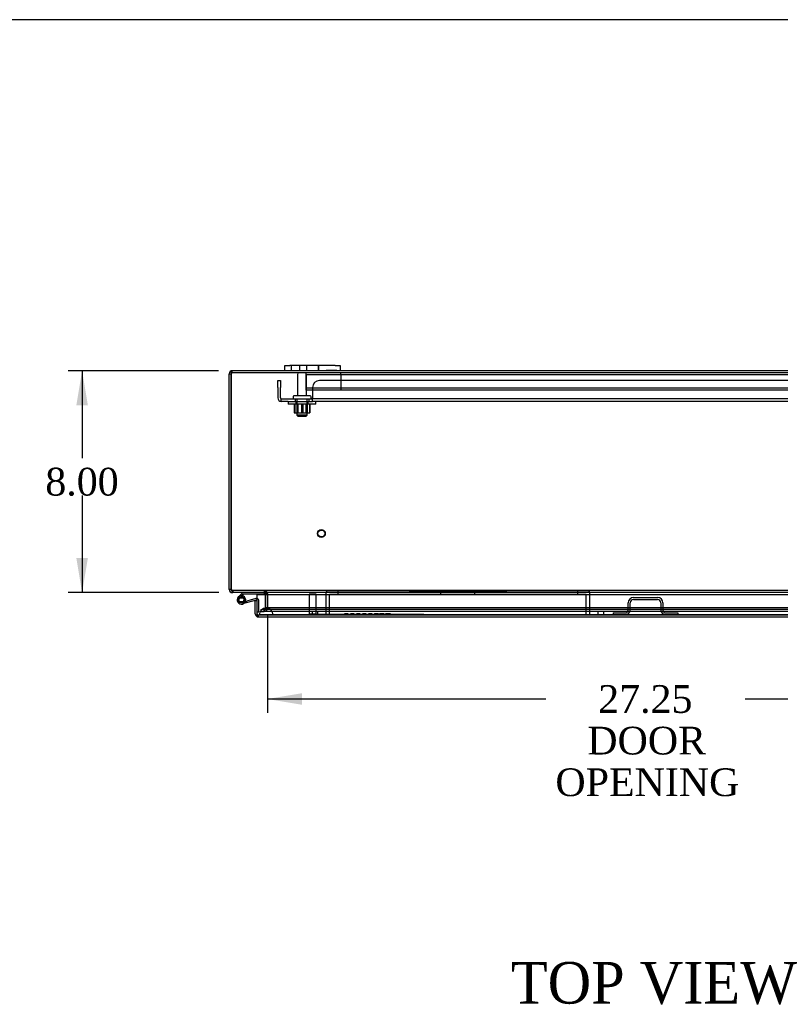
# Model space of a CAD drawing. Header units: inches. Extents: x 1 to 240, y -1 to 159.
# Tile 51 of 108: x 44 to 72, y 124 to 159. Entities that reach past the tile are written whole.
import ezdxf
from ezdxf.enums import TextEntityAlignment as Align
from ezdxf.lldxf.tags import DXFTag

# ---------------------------------------------------------------- set-up
doc = ezdxf.new("R2010")
doc.units = ezdxf.units.IN
doc.header["$MEASUREMENT"] = 0
for name, color, linetype in [('COM40682', 7, 'Continuous'), ('COM43544', 7, 'Continuous'), ('COM55702-11', 7, 'Continuous'), ('COM55702-16', 7, 'Continuous'), ('COM55702-31', 7, 'Continuous'), ('COM70219', 7, 'Continuous'), ('COM70657-17', 7, 'Continuous'), ('COM70662-38C', 7, 'Continuous'), ('Default', 7, 'Continuous'), ('FET07710', 7, 'Continuous'), ('HNG10620-38B', 7, 'Continuous'), ('HNG10620-38P', 7, 'Continuous'), ('NTS166105', 7, 'Continuous'), ('PKT99', 7, 'Continuous'), ('QLB20280', 7, 'Continuous'), ('STD21878', 7, 'Continuous'), ('STD26094', 7, 'Continuous'), ('WAF25059', 7, 'Continuous')]:
    doc.layers.add(name, color=color, linetype=linetype)
doc.styles.add('SEACAD_Times_New_Roman', font='times.ttf')
tags = doc.linetypes.add('HIDDEN2', pattern=[0.1875, 0.125, -0.0625]).pattern_tags.tags
tags[6:7] = [DXFTag(74, 4), DXFTag(75, 0), DXFTag(340, '0'), DXFTag(46, 0.0), DXFTag(50, 0.0), DXFTag(44, 0.0), DXFTag(45, 0.0)]
tags[4:5] = [DXFTag(74, 4), DXFTag(75, 0), DXFTag(340, '0'), DXFTag(46, 0.0), DXFTag(50, 0.0), DXFTag(44, 0.0), DXFTag(45, 0.0)]
doc.dimstyles.new('HAMMOND_(STH_-_240x160)', dxfattribs={"dimtxt": 1, "dimasz": 1.25, "dimexe": 0.5, "dimexo": 0.5, "dimgap": 0.25, "dimtad": 0, "dimtih": 1, "dimtoh": 1, "dimzin": 0, "dimdsep": 46, "dimtxsty": 'SEACAD_Times_New_Roman', "dimblk1": '_SE_FILLED', "dimblk2": '_SE_FILLED', "dimsah": 1, "dimcen": 0.5, "dimadec": 0, "dimazin": 0, "dimtfac": 0.8, "dimtofl": 0, "dimtmove": 0, "dimatfit": 3, "dimfxl": 1, "dimtolj": 1, "dimtzin": 0, "dimarcsym": 0})

# ---------------------------------------------------------------- blocks, each defined once
blk = doc.blocks.new('SE4')
at = {"layer": 'COM40682', "color": 7, "linetype": 'HIDDEN2'}
for p, q in [((53.491, 146.194), (53.586, 146.194)), ((53.491, 145.944), (53.491, 146.194)), ((53.491, 145.944), (53.491, 145.569)), ((53.586, 146.194), (53.586, 145.944)), ((53.586, 145.569), (53.586, 145.944)), ((54.742, 145.944), (54.742, 145.569)), ((78.989, 146.194), (54.992, 146.194)), ((53.616, 145.444), (53.616, 145.539)), ((53.616, 145.539), (53.866, 145.539)), ((53.866, 145.539), (54.742, 145.539)), ((54.116, 145.539), (54.116, 145.444)), ((54.616, 145.444), (54.616, 145.539)), ((54.742, 145.444), (54.742, 145.569)), ((79.239, 145.539), (54.742, 145.539)), ((53.866, 145.444), (53.616, 145.444)), ((53.866, 145.444), (54.742, 145.444)), ((79.239, 145.444), (54.742, 145.444))]:
    blk.add_line(p, q, dxfattribs=at)
for centre, radius, start, end in [((54.992, 145.944), 0.25, 90, 180), ((53.616, 145.569), 0.125, 180, 270), ((53.616, 145.569), 0.03, 180, 270)]:
    blk.add_arc(centre, radius, start, end, dxfattribs=at)
at = {"layer": 'COM43544', "color": 7, "linetype": 'Continuous'}
for p, q in [((51.741, 146.44), (51.813, 146.44)), ((51.741, 138.726), (51.741, 146.44)), ((51.813, 146.44), (51.813, 138.726)), ((51.813, 138.726), (51.813, 146.44)), ((53.741, 146.548), (51.849, 146.548)), ((79.116, 146.548), (55.741, 146.548)), ((51.741, 138.656), (51.741, 138.726)), ((51.813, 138.656), (51.741, 138.656)), ((51.813, 138.656), (51.813, 138.726)), ((51.849, 138.567), (51.849, 138.548)), ((51.864, 138.548), (51.849, 138.548)), ((82.929, 138.548), (51.872, 138.548)), ((53.024, 138.544), (53.026, 138.548)), ((53.044, 138.515), (53.115, 138.522)), ((53.044, 138.515), (53.115, 138.521)), ((53.044, 138.515), (53.044, 138.515)), ((53.044, 138.485), (53.044, 138.512)), ((53.115, 138.515), (53.116, 138.515)), ((53.116, 138.515), (53.116, 138.512)), ((53.116, 138.512), (53.116, 138.485)), ((53.116, 138.485), (53.116, 138.512))]:
    blk.add_line(p, q, dxfattribs=at)
at = {"layer": 'COM43544', "color": 7, "linetype": 'HIDDEN2'}
for p, q in [((51.849, 146.476), (51.849, 146.548)), ((83.044, 146.476), (51.849, 146.476)), ((51.849, 138.62), (51.849, 138.567)), ((51.864, 138.62), (51.849, 138.62)), ((51.872, 138.62), (51.864, 138.62)), ((51.872, 138.548), (51.864, 138.548)), ((51.872, 138.62), (51.872, 138.548)), ((82.929, 138.62), (51.872, 138.62)), ((53.008, 138.548), (53.008, 138.62)), ((53.024, 138.544), (53.057, 138.608)), ((53.026, 138.548), (53.057, 138.608)), ((53.03, 138.548), (53.03, 138.62)), ((53.044, 138.515), (53.115, 138.522)), ((53.044, 137.978), (53.044, 138.485)), ((53.058, 138.544), (53.058, 138.608)), ((53.115, 138.515), (53.115, 138.522)), ((53.115, 138.522), (53.116, 138.521)), ((53.115, 138.521), (53.115, 138.522)), ((53.116, 138.521), (53.115, 138.522)), ((53.116, 138.515), (53.116, 138.521)), ((53.116, 138.485), (53.116, 137.978)), ((53.116, 137.978), (53.116, 138.485)), ((52.886, 137.942), (52.886, 137.87)), ((52.886, 137.942), (52.988, 137.942)), ((52.886, 137.87), (52.988, 137.87)), ((53.06, 137.942), (52.988, 137.942)), ((52.988, 137.942), (52.988, 137.87)), ((53.06, 137.87), (52.988, 137.87)), ((53.008, 137.942), (53.008, 137.87)), ((53.008, 137.942), (53.008, 137.87)), ((53.044, 137.978), (53.116, 137.978)), ((80.422, 137.942), (53.06, 137.942)), ((80.422, 137.87), (53.06, 137.87))]:
    blk.add_line(p, q, dxfattribs=at)
at = {"layer": 'COM43544', "color": 7, "linetype": 'Continuous'}
for centre, radius, start, end in [((51.849, 146.44), 0.108, 90, 180), ((51.849, 146.44), 0.036, 155.9775, 180), ((51.849, 138.656), 0.108, 180, 270), ((52.063, 138.726), 0.25, 180, 196.3924), ((51.849, 138.656), 0.036, 180, 235.0611), ((53.008, 138.512), 0.036, 5.4346, 62.5959), ((53.008, 138.512), 0.036, 0, 4.9451), ((53.008, 138.512), 0.108, 0, 1.7312)]:
    blk.add_arc(centre, radius, start, end, dxfattribs=at)
at = {"layer": 'COM43544', "color": 7, "linetype": 'HIDDEN2'}
for centre, radius, start, end in [((51.849, 146.44), 0.036, 90, 155.9775), ((51.849, 138.656), 0.036, 235.0611, 270), ((53.008, 138.511), 0.108, 62.6392, 89.9567), ((53.027, 138.576), 0.0433, 45.913, 86.8385), ((53.008, 138.512), 0.108, 5.4346, 62.5959), ((53.008, 138.512), 0.108, 5.4233, 62.5954), ((53.008, 138.512), 0.108, 1.7312, 4.9451), ((53.008, 137.978), 0.108, 270.0178, 359.9966), ((53.008, 137.978), 0.108, 270.0114, 0), ((53.008, 137.978), 0.036, 270.0172, 0)]:
    blk.add_arc(centre, radius, start, end, dxfattribs=at)
at = {"layer": 'COM43544', "color": 7, "linetype": 'Continuous'}
for points, knots in [([(51.813, 146.44), (51.816, 146.454), (51.819, 146.468), (51.825, 146.494), (51.828, 146.506), (51.834, 146.526), (51.837, 146.534), (51.843, 146.545), (51.846, 146.548), (51.849, 146.548)], [0, 0, 0, 0, 0.25, 0.25, 0.5, 0.5, 0.75, 0.75, 1, 1, 1, 1]), ([(51.823, 138.656), (51.823, 138.653), (51.824, 138.649), (51.825, 138.642), (51.826, 138.636), (51.828, 138.63), (51.829, 138.623), (51.83, 138.617), (51.832, 138.611), (51.833, 138.605), (51.835, 138.6), (51.836, 138.595), (51.838, 138.59), (51.839, 138.585), (51.841, 138.58), (51.844, 138.572), (51.849, 138.563), (51.855, 138.555), (51.861, 138.55), (51.866, 138.548), (51.87, 138.548), (51.872, 138.548)], [0, 0, 0, 0, 0.037972, 0.075822, 0.113545, 0.151136, 0.18859, 0.2259, 0.263061, 0.300068, 0.336915, 0.373599, 0.410113, 0.446452, 0.482612, 0.518588, 0.642813, 0.764547, 0.844286, 0.922785, 1, 1, 1, 1]), ([(53.058, 138.544), (53.061, 138.543), (53.065, 138.542), (53.072, 138.541), (53.078, 138.539), (53.085, 138.537), (53.091, 138.535), (53.097, 138.532), (53.102, 138.529), (53.107, 138.526), (53.111, 138.522), (53.114, 138.519), (53.115, 138.517), (53.115, 138.516), (53.115, 138.515)], [0, 0, 0, 0, 0.137044, 0.205097, 0.339959, 0.406622, 0.537833, 0.602098, 0.726778, 0.786613, 0.898971, 0.950885, 0.97576, 1, 1, 1, 1])]:
    blk.add_open_spline(points, degree=3, knots=knots, dxfattribs=at)
at = {"layer": 'COM43544', "color": 7, "linetype": 'HIDDEN2'}
for points, knots in [([(51.813, 146.44), (51.819, 146.449), (51.825, 146.458), (51.837, 146.472), (51.843, 146.476), (51.849, 146.476)], [0, 0, 0, 0, 0.5, 0.5, 1, 1, 1, 1]), ([(51.823, 138.656), (51.825, 138.65), (51.828, 138.645), (51.835, 138.636), (51.839, 138.632), (51.847, 138.626), (51.851, 138.623), (51.861, 138.62), (51.866, 138.62), (51.872, 138.62)], [0, 0, 0, 0, 0.25, 0.25, 0.5, 0.5, 0.75, 0.75, 1, 1, 1, 1]), ([(53.116, 137.978), (53.116, 137.977), (53.116, 137.975), (53.115, 137.972), (53.113, 137.969), (53.111, 137.967), (53.109, 137.965), (53.105, 137.962), (53.1, 137.959), (53.093, 137.955), (53.084, 137.952), (53.074, 137.949), (53.061, 137.946), (53.051, 137.944), (53.037, 137.943), (53.027, 137.942), (53.016, 137.942), (53.011, 137.942), (53.008, 137.942)], [0, 0, 0, 0, 0.022754, 0.045984, 0.070591, 0.096461, 0.123511, 0.151659, 0.210448, 0.271762, 0.334819, 0.464273, 0.530139, 0.663249, 0.730292, 0.864945, 0.932449, 1, 1, 1, 1])]:
    blk.add_open_spline(points, degree=3, knots=knots, dxfattribs=at)
at = {"layer": 'COM55702-11', "color": 7, "linetype": 'HIDDEN2'}
for p, q in [((55.767, 146.404), (55.767, 146.476)), ((55.767, 146.404), (55.767, 146.288)), ((55.767, 146.288), (55.767, 146.038)), ((55.767, 146.038), (55.767, 145.851))]:
    blk.add_line(p, q, dxfattribs=at)
at = {"layer": 'COM55702-16', "color": 7, "linetype": 'HIDDEN2'}
for p, q in [((54.517, 146.404), (54.517, 146.476)), ((54.517, 146.288), (54.517, 146.404)), ((80.267, 146.404), (54.517, 146.404)), ((54.517, 146.038), (54.517, 146.288)), ((54.517, 145.851), (54.517, 146.038)), ((80.267, 145.923), (54.517, 145.923)), ((80.267, 145.851), (54.517, 145.851))]:
    blk.add_line(p, q, dxfattribs=at)
at = {"layer": 'COM55702-31', "color": 7, "linetype": 'HIDDEN2'}
for p, q in [((66.116, 137.932), (66.116, 138.182)), ((66.188, 137.932), (66.188, 138.182)), ((66.304, 138.37), (67.179, 138.37)), ((66.304, 138.298), (67.179, 138.298)), ((67.294, 138.182), (67.294, 137.932)), ((67.366, 138.182), (67.366, 137.932)), ((65.579, 137.817), (66.001, 137.817)), ((65.579, 137.817), (65.579, 137.745)), ((67.482, 137.817), (67.904, 137.817)), ((67.904, 137.817), (67.904, 137.745))]:
    blk.add_line(p, q, dxfattribs=at)
for centre, radius, start, end in [((66.304, 138.182), 0.188, 90, 180), ((66.304, 138.182), 0.116, 90, 180), ((67.179, 138.182), 0.188, 0, 90), ((67.179, 138.182), 0.115, 0, 90), ((66.001, 137.932), 0.188, 270, 0), ((66.001, 137.932), 0.116, 270, 0), ((67.482, 137.932), 0.188, 180, 270), ((67.482, 137.932), 0.116, 180, 270)]:
    blk.add_arc(centre, radius, start, end, dxfattribs=at)
at = {"layer": 'COM70219', "color": 7, "linetype": 'HIDDEN2'}
for p, q in [((53.073, 137.749), (52.824, 137.747)), ((52.824, 137.747), (52.824, 137.746)), ((53.323, 137.747), (52.824, 137.747)), ((53.323, 137.746), (52.824, 137.746)), ((53.323, 137.995), (53.073, 137.995)), ((53.322, 137.747), (53.073, 137.749)), ((53.323, 137.749), (53.073, 137.749)), ((53.322, 137.746), (53.322, 137.747)), ((80.162, 137.995), (53.323, 137.995)), ((80.162, 137.749), (53.323, 137.749)), ((80.162, 137.747), (53.323, 137.747)), ((80.162, 137.746), (53.323, 137.746))]:
    blk.add_line(p, q, dxfattribs=at)
blk.add_arc((53.073, 137.745), 0.25, 0, 180, dxfattribs=at)
at = {"layer": 'COM70657-17', "color": 7, "linetype": 'Continuous'}
for p, q in [((52.751, 138.485), (80.732, 138.485)), ((52.751, 137.781), (52.751, 138.485)), ((52.679, 138.267), (52.751, 138.267)), ((52.679, 137.781), (52.679, 138.267)), ((52.751, 137.781), (52.751, 138.267)), ((52.751, 137.781), (52.751, 137.679)), ((52.751, 137.679), (52.751, 137.781)), ((52.787, 137.673), (80.696, 137.673))]:
    blk.add_line(p, q, dxfattribs=at)
at = {"layer": 'COM70657-17', "color": 7, "linetype": 'HIDDEN2'}
for q in [(52.787, 137.673), (80.696, 137.745)]:
    blk.add_line((52.787, 137.745), q, dxfattribs=at)
at = {"layer": 'COM70657-17', "color": 7, "linetype": 'Continuous'}
for start, end in [(180, 250.5288), (250.5288, 270)]:
    blk.add_arc((52.787, 137.781), 0.108, start, end, dxfattribs=at)
at = {"layer": 'COM70657-17', "color": 7, "linetype": 'HIDDEN2'}
blk.add_arc((52.787, 137.781), 0.036, 180, 270, dxfattribs=at)
blk.add_ellipse((52.787, 137.781), major_axis=(0, 0.036), ratio=0.997813, start_param=1.570796, end_param=3.141593, dxfattribs=at)
at = {"layer": 'COM70657-17', "color": 7, "linetype": 'Continuous'}
blk.add_ellipse((52.787, 137.781), major_axis=(0, 0.108), ratio=0.997813, start_param=2.801756, end_param=3.141593, dxfattribs=at)
at = {"layer": 'COM70662-38C', "color": 7, "linetype": 'Continuous'}
for p, q in [((52.697, 138.337), (52.207, 138.196)), ((52.714, 138.279), (52.223, 138.139)), ((52.331, 138.255), (52.272, 138.267)), ((52.751, 137.853), (52.751, 137.853))]:
    blk.add_line(p, q, dxfattribs=at)
at = {"layer": 'COM70662-38C', "color": 7, "linetype": 'HIDDEN2'}
for p, q in [((52.371, 138.181), (52.354, 138.239)), ((52.811, 137.853), (52.811, 138.251)), ((52.751, 137.853), (52.811, 137.853))]:
    blk.add_line(p, q, dxfattribs=at)
at = {"layer": 'COM70662-38C', "color": 7, "linetype": 'Continuous'}
for centre, radius, start, end in [((52.181, 138.286), 0.154, 348.1819, 286), ((52.181, 138.286), 0.0938, 348.1819, 286), ((52.722, 138.251), 0.089, 70.9297, 106), ((52.722, 138.251), 0.029, 31.4023, 106)]:
    blk.add_arc(centre, radius, start, end, dxfattribs=at)
at = {"layer": 'COM70662-38C', "color": 7, "linetype": 'HIDDEN2'}
for radius, end in [(0.029, 31.4023), (0.089, 70.9297)]:
    blk.add_arc((52.722, 138.251), radius, 0, end, dxfattribs=at)
at = {"layer": 'FET07710', "color": 7, "linetype": 'Continuous'}
for p, q in [((53.741, 146.735), (53.928, 146.735)), ((53.741, 146.548), (53.741, 146.735)), ((55.553, 146.735), (53.928, 146.735)), ((55.553, 146.735), (55.741, 146.735)), ((55.741, 146.735), (55.741, 146.548)), ((53.928, 146.548), (53.741, 146.548)), ((55.553, 146.548), (53.928, 146.548)), ((55.741, 146.548), (55.553, 146.548))]:
    blk.add_line(p, q, dxfattribs=at)
at = {"layer": 'FET07710', "color": 7, "linetype": 'HIDDEN2'}
for p, q in [((53.975, 146.735), (53.975, 146.548)), ((54.288, 146.548), (54.288, 146.735)), ((54.522, 146.735), (54.522, 146.548)), ((54.522, 146.735), (54.522, 146.548)), ((54.959, 146.735), (54.959, 146.548)), ((54.959, 146.548), (54.959, 146.735)), ((55.23, 146.568), (55.23, 146.548)), ((55.23, 146.568), (55.353, 146.568)), ((55.295, 146.568), (55.295, 146.548)), ((55.339, 146.568), (55.339, 146.548)), ((55.353, 146.568), (55.353, 146.548)), ((55.353, 146.568), (55.462, 146.568)), ((55.384, 146.568), (55.384, 146.548)), ((55.393, 146.568), (55.393, 146.548)), ((55.453, 146.568), (55.453, 146.548)), ((55.462, 146.568), (55.462, 146.548)), ((55.462, 146.568), (55.507, 146.568)), ((55.493, 146.568), (55.493, 146.548)), ((55.507, 146.568), (55.507, 146.548)), ((55.507, 146.568), (55.616, 146.568)), ((55.551, 146.568), (55.551, 146.548)), ((55.616, 146.568), (55.616, 146.548))]:
    blk.add_line(p, q, dxfattribs=at)
at = {"layer": 'HNG10620-38B', "color": 7, "linetype": 'Continuous'}
for p, q in [((52.181, 138.504), (52.072, 138.395)), ((52.198, 138.522), (52.181, 138.504)), ((52.181, 138.504), (52.223, 138.461)), ((52.223, 138.461), (52.201, 138.439)), ((52.241, 138.479), (52.223, 138.461)), ((52.997, 138.488), (52.261, 138.488)), ((52.997, 138.548), (52.997, 138.488))]:
    blk.add_line(p, q, dxfattribs=at)
at = {"layer": 'HNG10620-38B', "color": 7, "linetype": 'HIDDEN2'}
for p, q in [((52.201, 138.439), (52.114, 138.353)), ((52.226, 138.433), (52.208, 138.376))]:
    blk.add_line(p, q, dxfattribs=at)
at = {"layer": 'HNG10620-38B', "color": 7, "linetype": 'Continuous'}
for centre, radius, start, end in [((52.261, 138.459), 0.089, 90, 135), ((52.261, 138.459), 0.029, 90, 135), ((52.181, 138.286), 0.154, 338.4281, 348.1819)]:
    blk.add_arc(centre, radius, start, end, dxfattribs=at)
at = {"layer": 'HNG10620-38B', "color": 7, "linetype": 'HIDDEN2'}
blk.add_arc((52.181, 138.286), 0.154, 286, 338.4281, dxfattribs=at)
at = {"layer": 'HNG10620-38P', "color": 7, "linetype": 'Continuous'}
for p, q in [((52.066, 138.351), (52.066, 138.221)), ((52.296, 138.351), (52.066, 138.351)), ((52.296, 138.221), (52.066, 138.221)), ((52.296, 138.221), (52.296, 138.351))]:
    blk.add_line(p, q, dxfattribs=at)
at = {"layer": 'HNG10620-38P', "color": 7, "linetype": 'HIDDEN2'}
for centre, radius, start, end in [((52.185, 138.118), 0.262, 90.9722, 117.1004), ((52.185, 138.455), 0.262, 242.9006, 269.0262), ((52.176, 138.118), 0.262, 62.9012, 89.0261), ((52.176, 138.455), 0.262, 270.9722, 297.1006), ((52.181, 138.286), 0.0938, 286, 348.1819)]:
    blk.add_arc(centre, radius, start, end, dxfattribs=at)
at = {"layer": 'NTS166105', "color": 7, "linetype": 'HIDDEN2'}
for p, q in [((54.087, 145.348), (54.087, 145.028)), ((54.1, 145.348), (54.1, 145.028)), ((54.178, 145.348), (54.178, 145.028)), ((54.212, 145.348), (54.212, 145.028)), ((54.346, 145.348), (54.346, 145.028)), ((54.388, 145.348), (54.388, 145.028)), ((54.519, 145.028), (54.519, 145.348)), ((54.553, 145.348), (54.553, 145.028)), ((54.631, 145.348), (54.631, 145.028)), ((54.647, 145.348), (54.647, 145.028)), ((54.087, 145.028), (54.346, 145.028)), ((54.346, 145.028), (54.631, 145.028)), ((54.631, 145.028), (54.647, 145.028))]:
    blk.add_line(p, q, dxfattribs=at)
at = {"layer": 'PKT99', "color": 7, "linetype": 'HIDDEN2'}
for p, q in [((55.232, 137.87), (55.232, 138.56)), ((55.292, 138.62), (64.672, 138.62)), ((55.357, 137.745), (55.357, 138.495)), ((55.357, 138.495), (64.607, 138.495)), ((55.667, 138.495), (55.667, 138.62)), ((58.232, 138.62), (58.232, 138.56)), ((61.732, 138.56), (58.232, 138.56)), ((59.044, 138.56), (59.044, 138.62)), ((59.372, 138.495), (59.372, 138.62)), ((59.419, 138.56), (59.419, 138.62)), ((59.544, 138.56), (59.544, 138.62)), ((59.669, 138.56), (59.669, 138.62)), ((59.794, 138.56), (59.794, 138.62)), ((60.169, 138.56), (60.169, 138.62)), ((60.294, 138.56), (60.294, 138.62)), ((60.419, 138.56), (60.419, 138.62)), ((60.544, 138.56), (60.544, 138.62)), ((60.592, 138.495), (60.592, 138.62)), ((60.919, 138.56), (60.919, 138.62)), ((61.732, 138.56), (61.732, 138.62)), ((64.297, 138.495), (64.297, 138.62)), ((64.607, 137.745), (64.607, 138.495)), ((64.732, 137.87), (64.732, 138.56)), ((55.232, 137.87), (54.732, 137.87)), ((54.732, 137.87), (54.732, 137.745)), ((54.924, 137.87), (54.924, 137.745)), ((55.232, 137.745), (55.232, 137.87)), ((65.232, 137.87), (64.732, 137.87)), ((64.732, 137.745), (64.732, 137.87)), ((65.04, 137.745), (65.04, 137.87)), ((65.232, 137.87), (65.232, 137.745))]:
    blk.add_line(p, q, dxfattribs=at)
for centre, start, end in [((55.292, 138.56), 90, 180), ((64.672, 138.56), 0, 90)]:
    blk.add_arc(centre, 0.06, start, end, dxfattribs=at)
at = {"layer": 'QLB20280', "color": 7, "linetype": 'HIDDEN2'}
for p, q in [((54.751, 137.775), (55.126, 137.775)), ((54.751, 137.775), (54.751, 137.745)), ((55.126, 137.775), (58.376, 137.775)), ((55.9, 137.785), (55.896, 137.785)), ((55.896, 137.785), (55.896, 137.775)), ((55.909, 137.785), (55.9, 137.785)), ((55.9, 137.785), (55.9, 137.775)), ((55.92, 137.785), (55.909, 137.785)), ((55.909, 137.785), (55.909, 137.775)), ((55.911, 137.785), (55.911, 137.775)), ((55.917, 137.785), (55.917, 137.775)), ((55.919, 137.785), (55.919, 137.775)), ((55.939, 137.785), (55.92, 137.785)), ((55.92, 137.785), (55.92, 137.775)), ((55.925, 137.785), (55.925, 137.775)), ((55.93, 137.785), (55.93, 137.775)), ((56.008, 137.785), (55.939, 137.785)), ((55.939, 137.785), (55.939, 137.775)), ((55.941, 137.785), (55.941, 137.775)), ((55.987, 137.785), (55.987, 137.775)), ((55.997, 137.785), (55.997, 137.775)), ((56.007, 137.785), (56.007, 137.775)), ((56.03, 137.785), (56.008, 137.785)), ((56.01, 137.785), (56.01, 137.775)), ((56.016, 137.785), (56.016, 137.775)), ((56.018, 137.785), (56.018, 137.775)), ((56.026, 137.785), (56.026, 137.775)), ((56.03, 137.785), (56.03, 137.775)), ((56.11, 137.786), (56.11, 137.773)), ((56.114, 137.786), (56.114, 137.773)), ((56.24, 137.785), (56.114, 137.785)), ((56.124, 137.785), (56.124, 137.775)), ((56.125, 137.785), (56.125, 137.775)), ((56.129, 137.785), (56.129, 137.775)), ((56.13, 137.785), (56.13, 137.775)), ((56.14, 137.785), (56.14, 137.775)), ((56.143, 137.785), (56.143, 137.775)), ((56.147, 137.785), (56.147, 137.775)), ((56.207, 137.785), (56.207, 137.775)), ((56.211, 137.785), (56.211, 137.775)), ((56.212, 137.785), (56.212, 137.775)), ((56.214, 137.785), (56.214, 137.775)), ((56.224, 137.785), (56.224, 137.775)), ((56.225, 137.773), (56.225, 137.786)), ((56.229, 137.773), (56.229, 137.786)), ((56.23, 137.785), (56.23, 137.775)), ((56.235, 137.785), (56.235, 137.775)), ((56.24, 137.773), (56.24, 137.786)), ((56.244, 137.773), (56.244, 137.786)), ((56.327, 137.786), (56.327, 137.773)), ((56.327, 137.785), (56.327, 137.775)), ((56.347, 137.785), (56.327, 137.785)), ((56.329, 137.785), (56.329, 137.775)), ((56.33, 137.785), (56.33, 137.775)), ((56.34, 137.785), (56.34, 137.775)), ((56.342, 137.786), (56.342, 137.773)), ((56.342, 137.785), (56.342, 137.775)), ((56.342, 137.785), (56.342, 137.775)), ((56.427, 137.785), (56.347, 137.785)), ((56.347, 137.785), (56.347, 137.775)), ((56.357, 137.785), (56.357, 137.775)), ((56.427, 137.785), (56.427, 137.775)), ((56.461, 137.785), (56.427, 137.785)), ((56.427, 137.785), (56.427, 137.775)), ((56.447, 137.785), (56.447, 137.775)), ((56.449, 137.785), (56.449, 137.775)), ((56.454, 137.785), (56.454, 137.775)), ((56.461, 137.773), (56.461, 137.786)), ((56.468, 137.785), (56.466, 137.785)), ((56.468, 137.785), (56.468, 137.775)), ((56.542, 137.785), (56.538, 137.785)), ((56.538, 137.785), (56.538, 137.775)), ((56.55, 137.785), (56.542, 137.785)), ((56.542, 137.785), (56.542, 137.775)), ((56.562, 137.785), (56.55, 137.785)), ((56.55, 137.785), (56.55, 137.775)), ((56.552, 137.785), (56.552, 137.775)), ((56.558, 137.785), (56.558, 137.775)), ((56.56, 137.785), (56.56, 137.775)), ((56.581, 137.785), (56.562, 137.785)), ((56.562, 137.785), (56.562, 137.775)), ((56.566, 137.785), (56.566, 137.775)), ((56.571, 137.785), (56.571, 137.775)), ((56.65, 137.785), (56.581, 137.785)), ((56.581, 137.785), (56.581, 137.775)), ((56.583, 137.785), (56.583, 137.775)), ((56.629, 137.785), (56.629, 137.775)), ((56.638, 137.785), (56.638, 137.775)), ((56.648, 137.785), (56.648, 137.775)), ((56.672, 137.785), (56.65, 137.785)), ((56.652, 137.785), (56.652, 137.775)), ((56.657, 137.785), (56.657, 137.775)), ((56.659, 137.785), (56.659, 137.775)), ((56.668, 137.785), (56.668, 137.775)), ((56.672, 137.785), (56.672, 137.775)), ((56.755, 137.786), (56.755, 137.773)), ((56.755, 137.785), (56.755, 137.775)), ((56.775, 137.785), (56.755, 137.785)), ((56.757, 137.785), (56.757, 137.775)), ((56.758, 137.785), (56.758, 137.775)), ((56.767, 137.785), (56.767, 137.775)), ((56.769, 137.785), (56.769, 137.775)), ((56.769, 137.785), (56.769, 137.775)), ((56.77, 137.786), (56.77, 137.773)), ((56.855, 137.785), (56.775, 137.785)), ((56.775, 137.785), (56.775, 137.775)), ((56.785, 137.785), (56.785, 137.775)), ((56.855, 137.785), (56.855, 137.775)), ((56.889, 137.785), (56.855, 137.785)), ((56.855, 137.785), (56.855, 137.775)), ((56.874, 137.785), (56.874, 137.775)), ((56.877, 137.785), (56.877, 137.775)), ((56.882, 137.785), (56.882, 137.775)), ((56.889, 137.773), (56.889, 137.786)), ((56.896, 137.785), (56.894, 137.785)), ((56.896, 137.785), (56.896, 137.775)), ((56.946, 137.786), (56.946, 137.773)), ((56.957, 137.785), (56.946, 137.785)), ((56.953, 137.785), (56.953, 137.775)), ((56.957, 137.785), (56.957, 137.775)), ((56.961, 137.786), (56.961, 137.773)), ((56.961, 137.786), (56.961, 137.773)), ((56.961, 137.785), (56.978, 137.785)), ((56.966, 137.785), (56.966, 137.775)), ((56.969, 137.785), (56.969, 137.775)), ((56.974, 137.785), (56.974, 137.775)), ((56.976, 137.786), (56.976, 137.773)), ((57.023, 137.785), (56.978, 137.785)), ((56.978, 137.785), (56.978, 137.775)), ((56.982, 137.785), (56.982, 137.775)), ((56.99, 137.785), (56.99, 137.775)), ((56.999, 137.785), (56.999, 137.775)), ((57.115, 137.785), (57.023, 137.785)), ((57.081, 137.785), (57.081, 137.775)), ((57.095, 137.785), (57.095, 137.775)), ((57.122, 137.785), (57.115, 137.785)), ((57.122, 137.785), (57.122, 137.775)), ((57.125, 137.773), (57.125, 137.786)), ((57.175, 137.785), (57.16, 137.785)), ((57.16, 137.785), (57.16, 137.775)), ((57.223, 137.785), (57.175, 137.785)), ((57.175, 137.785), (57.175, 137.775)), ((57.227, 137.786), (57.227, 137.773)), ((57.237, 137.785), (57.23, 137.785)), ((57.23, 137.785), (57.23, 137.775)), ((57.322, 137.785), (57.237, 137.785)), ((57.272, 137.785), (57.272, 137.775)), ((57.287, 137.785), (57.287, 137.775)), ((57.329, 137.785), (57.322, 137.785)), ((57.329, 137.785), (57.329, 137.775)), ((57.331, 137.773), (57.331, 137.786)), ((57.371, 137.786), (57.371, 137.773)), ((57.371, 137.786), (57.371, 137.773)), ((57.398, 137.785), (57.371, 137.785)), ((57.373, 137.785), (57.373, 137.775)), ((57.424, 137.785), (57.385, 137.785)), ((57.385, 137.785), (57.385, 137.775)), ((57.386, 137.785), (57.386, 137.775)), ((57.39, 137.785), (57.39, 137.775)), ((57.523, 137.785), (57.398, 137.785)), ((57.398, 137.785), (57.398, 137.775)), ((57.398, 137.785), (57.398, 137.775)), ((57.424, 137.785), (57.424, 137.775)), ((57.459, 137.785), (57.459, 137.775)), ((57.475, 137.785), (57.475, 137.775)), ((57.478, 137.785), (57.478, 137.775)), ((57.479, 137.785), (57.479, 137.775)), ((57.503, 137.785), (57.503, 137.775)), ((57.511, 137.785), (57.511, 137.775)), ((57.512, 137.785), (57.512, 137.775)), ((57.513, 137.785), (57.513, 137.775)), ((57.515, 137.773), (57.515, 137.786)), ((57.549, 137.785), (57.523, 137.785)), ((57.523, 137.785), (57.523, 137.775)), ((57.529, 137.785), (57.529, 137.775)), ((57.535, 137.773), (57.535, 137.786)), ((57.549, 137.773), (57.549, 137.786)), ((58.376, 137.775), (58.751, 137.775)), ((58.751, 137.775), (58.751, 137.745))]:
    blk.add_line(p, q, dxfattribs=at)
at = {"layer": 'STD21878', "color": 7, "linetype": 'HIDDEN2'}
for p, q in [((54.876, 138.495), (54.626, 138.495)), ((54.626, 138.495), (54.626, 137.776)), ((54.876, 137.776), (54.876, 138.495)), ((54.891, 137.776), (54.61, 137.776)), ((54.61, 137.776), (54.61, 137.745)), ((54.891, 137.745), (54.891, 137.776))]:
    blk.add_line(p, q, dxfattribs=at)
for radius in [0.141, 0.125]:
    blk.add_circle((55.063, 140.68), radius, dxfattribs=at)
at = {"layer": 'STD26094', "color": 7, "linetype": 'HIDDEN2'}
for p, q in [((54.201, 146.416), (54.201, 145.639)), ((54.531, 145.639), (54.531, 146.416)), ((54.041, 145.609), (54.041, 145.569)), ((54.661, 145.639), (54.071, 145.639)), ((54.178, 145.539), (54.178, 144.951)), ((54.553, 144.951), (54.553, 145.539)), ((54.691, 145.569), (54.691, 145.609)), ((54.553, 144.951), (54.178, 144.951)), ((54.178, 144.951), (54.216, 144.914)), ((54.216, 144.914), (54.516, 144.914)), ((54.516, 144.914), (54.553, 144.951))]:
    blk.add_line(p, q, dxfattribs=at)
for centre, radius, start, end in [((54.261, 146.416), 0.06, 90, 180), ((54.471, 146.416), 0.06, 0, 90), ((54.071, 145.609), 0.03, 90, 180), ((54.071, 145.569), 0.03, 180, 270), ((54.661, 145.609), 0.03, 0, 90), ((54.661, 145.569), 0.03, 270, 0)]:
    blk.add_arc(centre, radius, start, end, dxfattribs=at)
at = {"layer": 'WAF25059', "color": 7, "linetype": 'HIDDEN2'}
for p, q in [((53.866, 145.444), (53.866, 145.348)), ((54.866, 145.348), (53.866, 145.348)), ((54.143, 145.444), (54.143, 145.348)), ((54.588, 145.348), (54.588, 145.444)), ((54.866, 145.348), (54.866, 145.444))]:
    blk.add_line(p, q, dxfattribs=at)
blk = doc.blocks.new('DMBLK3303')
at = {"layer": 'Default', "linetype": 'Continuous'}
for points in [[(46.232, 145.298), (46.649, 145.298), (46.441, 146.548)], [(46.232, 139.798), (46.441, 138.548), (46.649, 139.798)]]:
    blk.add_hatch(color=7, dxfattribs=at).paths.add_polyline_path(points)
at = {"layer": 'Default', "color": 7, "linetype": 'Continuous'}
for p, q in [((51.349, 146.548), (45.941, 146.548)), ((46.441, 146.548), (46.441, 143.398)), ((46.441, 142.048), (46.441, 138.548)), ((51.372, 138.548), (45.941, 138.548))]:
    blk.add_line(p, q, dxfattribs=at)
at = {"layer": 'Default', "color": 7, "linetype": 'Continuous', "style": 'SEACAD_Times_New_Roman'}
blk.add_text('8.00', height=1, dxfattribs=at).set_placement((45.114, 143.048), align=Align.TOP_LEFT)
blk = doc.blocks.new('_SE_FILLED')
at = {"color": 0}
blk.add_line((0, 0), (-1, 0), dxfattribs=at)
blk.add_solid([(0, 0), (-1, -0.1665), (-1, 0.1665), (0, 0)], dxfattribs=at)
blk = doc.blocks.new('DMBLK3312')
at = {"layer": 'Default', "linetype": 'Continuous'}
for points in [[(54.366, 134.505), (54.366, 134.922), (53.116, 134.714)], [(79.116, 134.505), (80.366, 134.714), (79.116, 134.922)]]:
    blk.add_hatch(color=7, dxfattribs=at).paths.add_polyline_path(points)
at = {"layer": 'Default', "color": 7, "linetype": 'Continuous'}
for p, q in [((53.116, 137.745), (53.116, 134.214)), ((80.366, 137.753), (80.366, 134.214)), ((53.116, 134.714), (63.144, 134.714)), ((70.337, 134.714), (80.366, 134.714))]:
    blk.add_line(p, q, dxfattribs=at)
at = {"layer": 'Default', "color": 7, "linetype": 'Continuous', "style": 'SEACAD_Times_New_Roman'}
for s, p in [('27.25', (65.035, 135.214)), ('DOOR', (64.644, 133.714)), ('OPENING', (63.494, 132.214))]:
    blk.add_text(s, height=1, dxfattribs=at).set_placement(p, align=Align.TOP_LEFT)
blk = doc.blocks.new('BORDER')
at = {"layer": 'Default', "color": 7, "linetype": 'Continuous'}
blk.add_line((0, 27.86), (-41.86, 27.86), dxfattribs=at)

msp = doc.modelspace()

# ---------------------------------------------------------------- block references
at = {"layer": 'Default', "color": 7, "xscale": 5.7, "yscale": 5.7, "zscale": 5.7}
msp.add_blockref('BORDER', (239.562, 0.401), dxfattribs=at)
at = {"layer": 'Default'}
msp.add_blockref('SE4', (0, 0), dxfattribs=at)

# ---------------------------------------------------------------- texts
at = {"layer": 'Default', "color": 7, "linetype": 'Continuous', "style": 'SEACAD_Times_New_Roman'}
msp.add_text('TOP VIEW', height=1.5, dxfattribs=at).set_placement((61.887, 125.234), align=Align.TOP_LEFT)

# ---------------------------------------------------------------- dimensions: what is measured, and where the dimension line sits
at = {"layer": 'Default', "color": 7, "linetype": 'Continuous'}
for base, p1, p2, angle, text, picture, middle in [((46.441, 146.548), (51.849, 146.548), (51.872, 138.548), 270.167, '\\A1;<>', 'DMBLK3303', (46.441, 142.548)), ((53.116, 134.714), (53.116, 138.245), (80.366, 138.253), 0.0179, '\\A1;<>\\PDOOR\\XOPENING', 'DMBLK3312', (66.741, 134.714))]:
    dim = msp.add_linear_dim(base=base, p1=p1, p2=p2, angle=angle, text=text, dimstyle='HAMMOND_(STH_-_240x160)', dxfattribs=at)
    dim.commit()
    dim.dimension.update_dxf_attribs({"geometry": picture, "text_midpoint": middle, "dimtype": 161})

doc.saveas('drawing.dxf')
